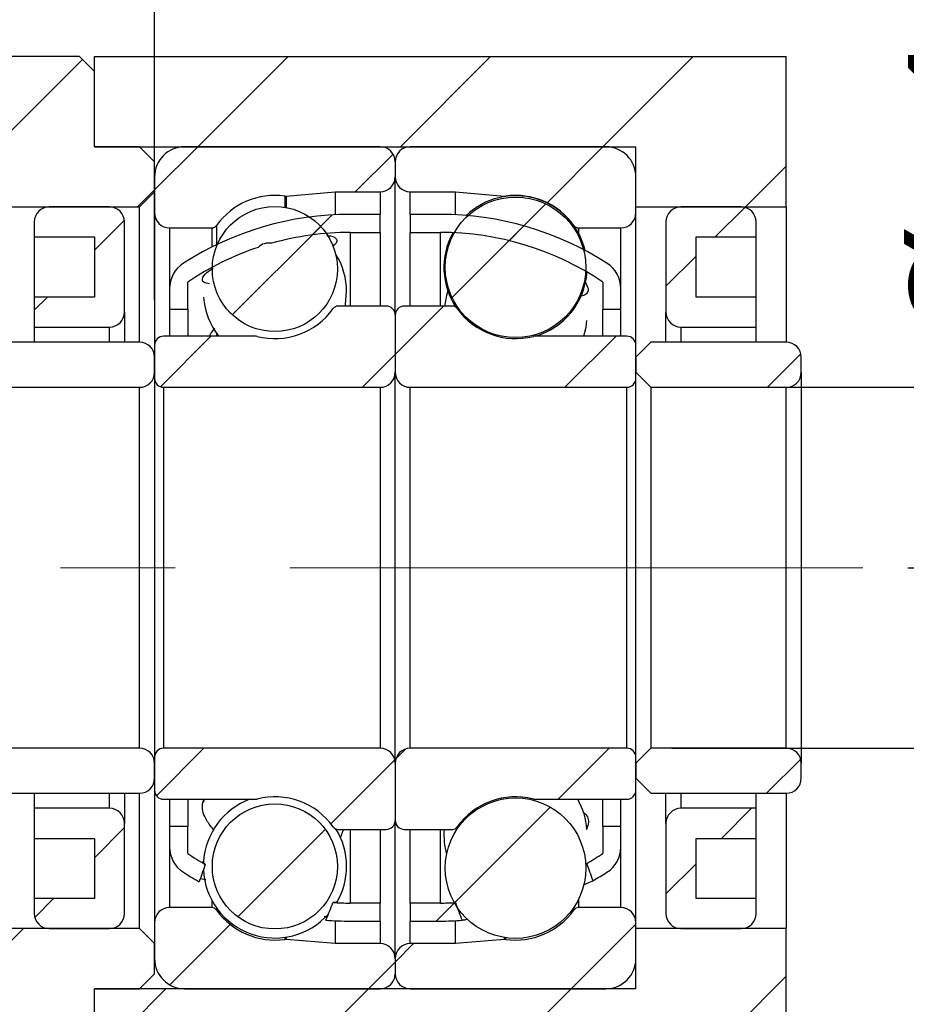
# Model space of a CAD drawing. Header units: millimetres. Extents: x 28 to 287, y 14 to 199.
# Tile 6 of 9: x 235 to 254, y 44 to 66. Entities that reach past the tile are written whole.
import ezdxf

# ---------------------------------------------------------------- set-up
doc = ezdxf.new("R2010")
doc.units = ezdxf.units.MM
doc.linetypes.add('CENTERX2', pattern=[20.32, 12.7, -2.54, 2.54, -2.54])
doc.layers.add('FORMAT', color=7, linetype='Continuous')
doc.styles.add('SLDTEXTSTYLE0', font='TXT', dxfattribs={"width": 0.75})
doc.dimstyles.new('SLDDIMSTYLE2', dxfattribs={"dimtxt": 3.5, "dimasz": 2.5, "dimexe": 0, "dimexo": 0.0625, "dimgap": 0.875, "dimtad": 1, "dimlfac": 1.5, "dimrnd": 1e-09, "dimzin": 12, "dimdsep": 46, "dimtxsty": 'SLDTEXTSTYLE0', "dimsah": 1, "dimcen": 0.09, "dimadec": 0, "dimazin": 3, "dimtfac": 1, "dimtofl": 0, "dimtmove": 0, "dimatfit": 3, "dimfxl": 1, "dimfrac": 2, "dimtolj": 1, "dimtzin": 12, "dimarcsym": 0})
doc.dimstyles.new('SLDDIMSTYLE4', dxfattribs={"dimtxt": 3.5, "dimasz": 2.5, "dimexe": 0, "dimexo": 0.0625, "dimgap": 0.875, "dimtad": 1, "dimlfac": 1.5, "dimrnd": 1e-09, "dimzin": 12, "dimdsep": 46, "dimtxsty": 'SLDTEXTSTYLE0', "dimsah": 1, "dimcen": 0.09, "dimadec": 0, "dimazin": 3, "dimtfac": 1, "dimtmove": 0, "dimatfit": 0, "dimfxl": 1, "dimfrac": 2, "dimtolj": 1, "dimtzin": 12, "dimarcsym": 0})
doc.dimstyles.new('SLDDIMSTYLE5', dxfattribs={"dimtxt": 3.5, "dimasz": 2.5, "dimexe": 0, "dimexo": 0.0625, "dimgap": 0.875, "dimtad": 1, "dimlfac": 1.5, "dimrnd": 1e-09, "dimzin": 12, "dimdsep": 46, "dimtxsty": 'SLDTEXTSTYLE0', "dimsah": 1, "dimcen": 0.09, "dimadec": 0, "dimazin": 3, "dimtol": 1, "dimtp": 0.02, "dimtm": 0.02, "dimtfac": 1, "dimtmove": 0, "dimatfit": 0, "dimfxl": 1, "dimfrac": 2, "dimtolj": 1, "dimarcsym": 0})
doc.dimstyles.new('SLDDIMSTYLE6', dxfattribs={"dimtxt": 3.5, "dimasz": 2.5, "dimexe": 0, "dimexo": 0.0625, "dimgap": 0.875, "dimtad": 1, "dimdec": 1, "dimlfac": 1.5, "dimrnd": 1e-09, "dimzin": 12, "dimdsep": 46, "dimtxsty": 'SLDTEXTSTYLE0', "dimsah": 1, "dimcen": 0.09, "dimadec": 0, "dimazin": 3, "dimtfac": 1, "dimtdec": 1, "dimtmove": 0, "dimatfit": 0, "dimfxl": 1, "dimfrac": 2, "dimtolj": 1, "dimtzin": 12, "dimarcsym": 0})

# ---------------------------------------------------------------- blocks, each defined once
blk = doc.blocks.new('_D_11')
at = {"layer": 'FORMAT', "color": 7}
for p, q in [((258.76, 58.008), (258.76, 69.357)), ((248.966, 58.008), (259.76, 58.008)), ((258.76, 58.008), (258.76, 50.008)), ((248.966, 50.008), (259.76, 50.008))]:
    blk.add_line(p, q, dxfattribs=at)
for points in [[(258.76, 58.008), (258.51, 55.508), (259.01, 55.508)], [(258.76, 50.008), (259.01, 52.508), (258.51, 52.508)]]:
    blk.add_solid(points, dxfattribs=at)
at = {"layer": 'FORMAT', "color": 7, "char_height": 3.5, "attachment_point": 1, "rotation": 90, "style": 'SLDTEXTSTYLE0'}
for s, insert in [('12', (254.195, 64.185)), ('%%c', (254.249, 58.906))]:
    blk.add_mtext(s, dxfattribs=dict(at, insert=insert))
blk = doc.blocks.new('_D_12')
at = {"layer": 'FORMAT', "color": 7}
for p, q in [((270.275, 54.008), (270.275, 59.508)), ((254.196, 54.008), (271.275, 54.008)), ((270.275, 54.008), (270.275, 37.342)), ((252.499, 37.342), (271.275, 37.342)), ((270.275, 37.342), (270.275, 31.842))]:
    blk.add_line(p, q, dxfattribs=at)
for points in [[(270.275, 54.008), (270.525, 56.508), (270.025, 56.508)], [(270.275, 37.342), (270.025, 34.842), (270.525, 34.842)]]:
    blk.add_solid(points, dxfattribs=at)
at = {"layer": 'FORMAT', "color": 7, "char_height": 3.5, "attachment_point": 1, "rotation": 90, "style": 'SLDTEXTSTYLE0'}
for s, insert in [('±0.02', (265.763, 45.737)), ('25', (265.763, 39.252))]:
    blk.add_mtext(s, dxfattribs=dict(at, insert=insert))
blk = doc.blocks.new('_D_13')
at = {"layer": 'FORMAT', "color": 7}
for p, q in [((248.166, 43.675), (248.166, 31.043)), ((251.499, 36.342), (251.499, 31.043)), ((248.166, 32.043), (242.666, 32.043)), ((248.166, 32.043), (251.499, 32.043)), ((251.499, 32.043), (257.236, 32.043))]:
    blk.add_line(p, q, dxfattribs=at)
for points in [[(248.166, 32.043), (245.666, 32.293), (245.666, 31.793)], [(251.499, 32.043), (253.999, 31.793), (253.999, 32.293)]]:
    blk.add_solid(points, dxfattribs=at)
at = {"layer": 'FORMAT', "color": 7, "insert": (254.65, 36.555), "char_height": 3.5, "attachment_point": 1, "style": 'SLDTEXTSTYLE0'}
blk.add_mtext('5', dxfattribs=at)
blk = doc.blocks.new('_D_14')
at = {"layer": 'FORMAT', "color": 7}
for p, q in [((228.433, 45.608), (228.433, 31.043)), ((248.166, 43.675), (248.166, 31.043)), ((228.433, 32.043), (222.933, 32.043)), ((228.433, 32.043), (248.166, 32.043)), ((248.166, 32.043), (253.666, 32.043))]:
    blk.add_line(p, q, dxfattribs=at)
for points in [[(228.433, 32.043), (225.933, 32.293), (225.933, 31.793)], [(248.166, 32.043), (250.666, 31.793), (250.666, 32.293)]]:
    blk.add_solid(points, dxfattribs=at)
at = {"layer": 'FORMAT', "color": 7, "char_height": 3.5, "attachment_point": 1, "style": 'SLDTEXTSTYLE0'}
for s, insert in [('(', (232.573, 36.555)), (')', (243.345, 36.555)), ('29.6', (234.294, 36.555))]:
    blk.add_mtext(s, dxfattribs=dict(at, insert=insert))
blk = doc.blocks.new('_D_16')
at = {"layer": 'FORMAT', "color": 7}
for p, q in [((233.833, 60.308), (233.833, 69.057)), ((237.499, 59.942), (237.499, 69.057)), ((233.833, 68.057), (228.333, 68.057)), ((233.833, 68.057), (237.499, 68.057)), ((237.499, 68.057), (242.999, 68.057))]:
    blk.add_line(p, q, dxfattribs=at)
for points in [[(233.833, 68.057), (231.333, 68.307), (231.333, 67.807)], [(237.499, 68.057), (239.999, 67.807), (239.999, 68.307)]]:
    blk.add_solid(points, dxfattribs=at)
at = {"layer": 'FORMAT', "color": 7, "insert": (232.701, 72.569), "char_height": 3.5, "attachment_point": 1, "style": 'SLDTEXTSTYLE0'}
blk.add_mtext('5.5', dxfattribs=at)

msp = doc.modelspace()

# ---------------------------------------------------------------- hatches: boundary and pattern name
at = {"layer": 'FORMAT', "linetype": 'Continuous', "lineweight": 18}
h = msp.add_hatch(dxfattribs=at)
h.set_pattern_fill('ANSI31', color=256, style=0)
h.paths.add_polyline_path([(237.1659, 62.0085), (237.4993, 62.3418), (237.4993, 63.0085), (237.1659, 63.3418), (236.1659, 63.3418), (236.1659, 65.0085), (235.8326, 65.3418), (232.1659, 65.3418), (231.8326, 65.0085), (231.8326, 62.3418), (232.1659, 62.0085)], flags=0)
h = msp.add_hatch(dxfattribs=at)
h.set_pattern_fill('ANSI31', color=256, style=0)
h.paths.add_polyline_path([(236.1659, 65.3418), (236.1659, 63.3418), (248.1659, 63.3418), (248.1659, 62.0085), (251.4993, 62.0085), (251.4993, 65.3418)], flags=0)
h = msp.add_hatch(dxfattribs=at)
h.set_pattern_fill('ANSI31', color=256, style=0)
edge = h.paths.add_edge_path(flags=0)
edge.add_line((242.8326, 62.6752), (242.8326, 63.0085))
edge.add_arc((242.4993, 63.0085), 0.3333, 0, 90)
edge.add_line((242.4993, 63.3418), (238.1659, 63.3418))
edge.add_arc((238.1659, 62.6752), 0.6667, 90, 180)
edge.add_line((237.4993, 62.6752), (237.4993, 61.8752))
edge.add_arc((237.8326, 61.8752), 0.3333, 180, 270)
edge.add_line((237.8326, 61.5418), (238.7655, 61.5418))
edge.add_arc((238.7655, 61.6752), 0.1333, 270, 324.47108)
edge.add_arc((240.1659, 60.6752), 1.5875, 82.10725, 144.47108, ccw=False)
edge.add_arc((240.4022, 62.3797), 0.1333, 262.10725, 275)
edge.add_line((240.4139, 62.2469), (241.4993, 62.3418))
edge.add_line((241.4993, 62.3418), (242.4993, 62.3418))
edge.add_arc((242.4993, 62.6752), 0.3333, 270, 360)
h = msp.add_hatch(dxfattribs=at)
h.set_pattern_fill('ANSI31', color=256, style=0)
edge = h.paths.add_edge_path(flags=0)
edge.add_line((247.4993, 63.3418), (243.1659, 63.3418))
edge.add_arc((243.1659, 63.0085), 0.3333, 90, 180)
edge.add_line((242.8326, 63.0085), (242.8326, 62.6752))
edge.add_arc((243.1659, 62.6752), 0.3333, 180, 270)
edge.add_line((243.1659, 62.3418), (244.1659, 62.3418))
edge.add_line((244.1659, 62.3418), (245.2514, 62.2469))
edge.add_arc((245.263, 62.3797), 0.1333, 265, 277.89275)
edge.add_arc((245.4993, 60.6752), 1.5875, 35.52892, 97.89275, ccw=False)
edge.add_arc((246.8997, 61.6752), 0.1333, 215.52892, 270)
edge.add_line((246.8997, 61.5418), (247.8326, 61.5418))
edge.add_arc((247.8326, 61.8752), 0.3333, 270, 360)
edge.add_line((248.1659, 61.8752), (248.1659, 62.6752))
edge.add_arc((247.4993, 62.6752), 0.6667, 0, 90)
h = msp.add_hatch(dxfattribs=at)
h.set_pattern_fill('ANSI31', color=256, style=0)
edge = h.paths.add_edge_path(flags=0)
edge.add_arc((245.4993, 60.6681), 1.5576, 0, 360)
h = msp.add_hatch(dxfattribs=at)
h.set_pattern_fill('ANSI31', color=256, style=0)
edge = h.paths.add_edge_path(flags=0)
edge.add_line((234.8326, 61.3418), (236.1659, 61.3418))
edge.add_line((236.1659, 61.3418), (236.1659, 60.0085))
edge.add_line((236.1659, 60.0085), (234.8326, 60.0085))
edge.add_line((234.8326, 60.0085), (234.8326, 59.3418))
edge.add_line((234.8326, 59.3418), (236.4993, 59.3418))
edge.add_arc((236.4993, 59.6752), 0.3333, 270, 360)
edge.add_line((236.8326, 59.6752), (236.8326, 61.6752))
edge.add_arc((236.4993, 61.6752), 0.3333, 360, 450)
edge.add_line((236.4993, 62.0085), (235.1659, 62.0085))
edge.add_arc((235.1659, 61.6752), 0.3333, 90, 180)
edge.add_line((234.8326, 61.6752), (234.8326, 61.3418))
h = msp.add_hatch(dxfattribs=at)
h.set_pattern_fill('ANSI31', color=256, style=0)
edge = h.paths.add_edge_path(flags=0)
edge.add_arc((240.1659, 60.6302), 1.3867, 0, 360)
h = msp.add_hatch(dxfattribs=at)
h.set_pattern_fill('ANSI31', color=256, style=0)
edge = h.paths.add_edge_path(flags=0)
edge.add_line((250.8326, 60.0085), (249.4993, 60.0085))
edge.add_line((249.4993, 60.0085), (249.4993, 61.3418))
edge.add_line((249.4993, 61.3418), (250.8326, 61.3418))
edge.add_line((250.8326, 61.3418), (250.8326, 61.6752))
edge.add_arc((250.4993, 61.6752), 0.3333, 360, 450)
edge.add_line((250.4993, 62.0085), (249.1659, 62.0085))
edge.add_arc((249.1659, 61.6752), 0.3333, 90, 180)
edge.add_line((248.8326, 61.6752), (248.8326, 59.6752))
edge.add_arc((249.1659, 59.6752), 0.3333, 180, 270)
edge.add_line((249.1659, 59.3418), (250.8326, 59.3418))
edge.add_line((250.8326, 59.3418), (250.8326, 60.0085))
h = msp.add_hatch(dxfattribs=at)
h.set_pattern_fill('ANSI31', color=256, style=0)
edge = h.paths.add_edge_path(flags=0)
edge.add_arc((241.8326, 55.0009), 6.4409, 90, 105.67415, ccw=False)
edge.add_line((241.8326, 61.4418), (242.4993, 61.4418))
edge.add_line((242.4993, 61.4418), (242.4993, 61.8418))
edge.add_line((242.4993, 61.8418), (241.8326, 61.8418))
edge.add_arc((241.8326, 55.0009), 6.8409, 90, 122.67529)
edge.add_arc((238.4993, 60.198), 0.6667, 122.67529, 180)
edge.add_line((237.8326, 60.198), (237.8326, 59.7418))
edge.add_line((237.8326, 59.7418), (238.2326, 59.7418))
edge.add_line((238.2326, 59.7418), (238.2326, 60.3418))
edge.add_arc((241.8326, 55.0009), 6.4409, 108.43162, 123.98165, ccw=False)
edge.add_ellipse((242.6585, 54.0085), major_axis=(-2.7479, 7.1773), ratio=0.2016828, start_angle=-1.31895, end_angle=0.99835, ccw=False)
h = msp.add_hatch(dxfattribs=at)
h.set_pattern_fill('ANSI31', color=256, style=0)
edge = h.paths.add_edge_path(flags=0)
edge.add_line((243.1659, 61.8418), (243.1659, 61.4418))
edge.add_line((243.1659, 61.4418), (243.8326, 61.4418))
edge.add_arc((243.8326, 55.0009), 6.4409, 56.01835, 90, ccw=False)
edge.add_line((247.4326, 60.3418), (247.4326, 59.7418))
edge.add_line((247.4326, 59.7418), (247.8326, 59.7418))
edge.add_line((247.8326, 59.7418), (247.8326, 60.198))
edge.add_arc((247.1659, 60.198), 0.6667, 0, 57.32471)
edge.add_arc((243.8326, 55.0009), 6.8409, 57.32471, 90)
edge.add_line((243.8326, 61.8418), (243.1659, 61.8418))
h = msp.add_hatch(dxfattribs=at)
h.set_pattern_fill('ANSI31', color=256, style=0)
edge = h.paths.add_edge_path(flags=0)
edge.add_line((237.4993, 58.9418), (237.4993, 58.2085))
edge.add_arc((237.6993, 58.2085), 0.2, 180, 270)
edge.add_line((237.6993, 58.0085), (242.4993, 58.0085))
edge.add_arc((242.4993, 58.3418), 0.3333, 270, 360)
edge.add_line((242.8326, 58.3418), (242.8326, 59.6085))
edge.add_arc((242.6326, 59.6085), 0.2, 0, 90)
edge.add_line((242.6326, 59.8085), (241.5664, 59.8085))
edge.add_arc((241.5664, 59.6752), 0.1333, 90, 144.47108)
edge.add_arc((240.1659, 60.6752), 1.5875, 255.58615, 324.47108, ccw=False)
edge.add_arc((239.7376, 59.0085), 0.1333, 75.58615, 90)
edge.add_line((239.7376, 59.1418), (237.6993, 59.1418))
edge.add_arc((237.6993, 58.9418), 0.2, 90, 180)
h = msp.add_hatch(dxfattribs=at)
h.set_pattern_fill('ANSI31', color=256, style=0)
edge = h.paths.add_edge_path(flags=0)
edge.add_line((243.1659, 58.0085), (247.9659, 58.0085))
edge.add_arc((247.9659, 58.2085), 0.2, 270, 360)
edge.add_line((248.1659, 58.2085), (248.1659, 58.9418))
edge.add_arc((247.9659, 58.9418), 0.2, 0, 90)
edge.add_line((247.9659, 59.1418), (245.9276, 59.1418))
edge.add_arc((245.9276, 59.0085), 0.1333, 90, 104.41385)
edge.add_arc((245.4993, 60.6752), 1.5875, 215.52892, 284.41385, ccw=False)
edge.add_arc((244.0988, 59.6752), 0.1333, 35.52892, 90)
edge.add_line((244.0988, 59.8085), (243.0326, 59.8085))
edge.add_arc((243.0326, 59.6085), 0.2, 90, 180)
edge.add_line((242.8326, 59.6085), (242.8326, 58.3418))
edge.add_arc((243.1659, 58.3418), 0.3333, 180, 270)
h = msp.add_hatch(dxfattribs=at)
h.set_pattern_fill('ANSI31', color=256, style=0)
edge = h.paths.add_edge_path(flags=0)
edge.add_line((233.8326, 58.3418), (234.1659, 58.0085))
edge.add_line((234.1659, 58.0085), (237.1659, 58.0085))
edge.add_arc((237.1659, 58.3418), 0.3333, 270, 360)
edge.add_line((237.4993, 58.3418), (237.4993, 58.6752))
edge.add_arc((237.1659, 58.6752), 0.3333, 0, 90)
edge.add_line((237.1659, 59.0085), (234.1659, 59.0085))
edge.add_line((234.1659, 59.0085), (233.8326, 58.6752))
edge.add_line((233.8326, 58.6752), (233.8326, 58.3418))
h = msp.add_hatch(dxfattribs=at)
h.set_pattern_fill('ANSI31', color=256, style=0)
edge = h.paths.add_edge_path(flags=0)
edge.add_line((248.1659, 58.3418), (248.4993, 58.0085))
edge.add_line((248.4993, 58.0085), (251.4993, 58.0085))
edge.add_arc((251.4993, 58.3418), 0.3333, 270, 360)
edge.add_line((251.8326, 58.3418), (251.8326, 58.6752))
edge.add_arc((251.4993, 58.6752), 0.3333, 0, 90)
edge.add_line((251.4993, 59.0085), (248.4993, 59.0085))
edge.add_line((248.4993, 59.0085), (248.1659, 58.6752))
edge.add_line((248.1659, 58.6752), (248.1659, 58.3418))
h = msp.add_hatch(dxfattribs=at)
h.set_pattern_fill('ANSI31', color=256, style=0)
edge = h.paths.add_edge_path(flags=0)
edge.add_line((234.1659, 50.0085), (233.8326, 49.6752))
edge.add_line((233.8326, 49.6752), (233.8326, 49.3418))
edge.add_line((233.8326, 49.3418), (234.1659, 49.0085))
edge.add_line((234.1659, 49.0085), (237.1659, 49.0085))
edge.add_arc((237.1659, 49.3418), 0.3333, 270, 360)
edge.add_line((237.4993, 49.3418), (237.4993, 49.6752))
edge.add_arc((237.1659, 49.6752), 0.3333, 0, 90)
edge.add_line((237.1659, 50.0085), (234.1659, 50.0085))
h = msp.add_hatch(dxfattribs=at)
h.set_pattern_fill('ANSI31', color=256, style=0)
edge = h.paths.add_edge_path(flags=0)
edge.add_line((242.4993, 50.0085), (237.6993, 50.0085))
edge.add_arc((237.6993, 49.8085), 0.2, 90, 180)
edge.add_line((237.4993, 49.8085), (237.4993, 49.0752))
edge.add_arc((237.6993, 49.0752), 0.2, 180, 270)
edge.add_line((237.6993, 48.8752), (239.7376, 48.8752))
edge.add_arc((239.7376, 49.0085), 0.1333, 270, 284.41385)
edge.add_arc((240.1659, 47.3418), 1.5875, 35.52892, 104.41385, ccw=False)
edge.add_arc((241.5664, 48.3418), 0.1333, 215.52892, 270)
edge.add_line((241.5664, 48.2085), (242.6326, 48.2085))
edge.add_arc((242.6326, 48.4085), 0.2, 270, 360)
edge.add_line((242.8326, 48.4085), (242.8326, 49.6752))
edge.add_arc((242.4993, 49.6752), 0.3333, 360, 450)
h = msp.add_hatch(dxfattribs=at)
h.set_pattern_fill('ANSI31', color=256, style=0)
edge = h.paths.add_edge_path(flags=0)
edge.add_line((248.1659, 49.0752), (248.1659, 49.8085))
edge.add_arc((247.9659, 49.8085), 0.2, 0, 90)
edge.add_line((247.9659, 50.0085), (243.1659, 50.0085))
edge.add_arc((243.1659, 49.6752), 0.3333, 90, 180)
edge.add_line((242.8326, 49.6752), (242.8326, 48.4085))
edge.add_arc((243.0326, 48.4085), 0.2, 180, 270)
edge.add_line((243.0326, 48.2085), (244.0988, 48.2085))
edge.add_arc((244.0988, 48.3418), 0.1333, 270, 324.47108)
edge.add_arc((245.4993, 47.3418), 1.5875, 75.58615, 144.47108, ccw=False)
edge.add_arc((245.9276, 49.0085), 0.1333, 255.58615, 270)
edge.add_line((245.9276, 48.8752), (247.9659, 48.8752))
edge.add_arc((247.9659, 49.0752), 0.2, 270, 360)
h = msp.add_hatch(dxfattribs=at)
h.set_pattern_fill('ANSI31', color=256, style=0)
edge = h.paths.add_edge_path(flags=0)
edge.add_line((248.4993, 50.0085), (248.1659, 49.6752))
edge.add_line((248.1659, 49.6752), (248.1659, 49.3418))
edge.add_line((248.1659, 49.3418), (248.4993, 49.0085))
edge.add_line((248.4993, 49.0085), (251.4993, 49.0085))
edge.add_arc((251.4993, 49.3418), 0.3333, 270, 360)
edge.add_line((251.8326, 49.3418), (251.8326, 49.6752))
edge.add_arc((251.4993, 49.6752), 0.3333, 0, 90)
edge.add_line((251.4993, 50.0085), (248.4993, 50.0085))
h = msp.add_hatch(dxfattribs=at)
h.set_pattern_fill('ANSI31', color=256, style=0)
edge = h.paths.add_edge_path(flags=0)
edge.add_arc((245.4993, 47.3489), 1.5576, 0, 360)
h = msp.add_hatch(dxfattribs=at)
h.set_pattern_fill('ANSI31', color=256, style=0)
edge = h.paths.add_edge_path(flags=0)
edge.add_arc((240.1659, 47.3868), 1.3867, 0, 360)
h = msp.add_hatch(dxfattribs=at)
h.set_pattern_fill('ANSI31', color=256, style=0)
edge = h.paths.add_edge_path(flags=0)
edge.add_line((234.8326, 48.0085), (236.1659, 48.0085))
edge.add_line((236.1659, 48.0085), (236.1659, 46.6752))
edge.add_line((236.1659, 46.6752), (234.8326, 46.6752))
edge.add_line((234.8326, 46.6752), (234.8326, 46.3418))
edge.add_arc((235.1659, 46.3418), 0.3333, 180, 270)
edge.add_line((235.1659, 46.0085), (236.4993, 46.0085))
edge.add_arc((236.4993, 46.3418), 0.3333, 270, 360)
edge.add_line((236.8326, 46.3418), (236.8326, 48.3418))
edge.add_arc((236.4993, 48.3418), 0.3333, 0, 90)
edge.add_line((236.4993, 48.6752), (234.8326, 48.6752))
edge.add_line((234.8326, 48.6752), (234.8326, 48.0085))
h = msp.add_hatch(dxfattribs=at)
h.set_pattern_fill('ANSI31', color=256, style=0)
edge = h.paths.add_edge_path(flags=0)
edge.add_line((250.8326, 46.6752), (249.4993, 46.6752))
edge.add_line((249.4993, 46.6752), (249.4993, 48.0085))
edge.add_line((249.4993, 48.0085), (250.8326, 48.0085))
edge.add_line((250.8326, 48.0085), (250.8326, 48.6752))
edge.add_line((250.8326, 48.6752), (249.1659, 48.6752))
edge.add_arc((249.1659, 48.3418), 0.3333, 90, 180)
edge.add_line((248.8326, 48.3418), (248.8326, 46.3418))
edge.add_arc((249.1659, 46.3418), 0.3333, 180, 270)
edge.add_line((249.1659, 46.0085), (250.4993, 46.0085))
edge.add_arc((250.4993, 46.3418), 0.3333, 270, 360)
edge.add_line((250.8326, 46.3418), (250.8326, 46.6752))
h = msp.add_hatch(dxfattribs=at)
h.set_pattern_fill('ANSI31', color=256, style=0)
edge = h.paths.add_edge_path(flags=0)
edge.add_arc((238.4993, 47.8189), 0.6667, 180, 237.32471)
edge.add_arc((241.8326, 53.0161), 6.8409, 237.32471, 240.72998)
edge.add_ellipse((242.6585, 54.0085), major_axis=(-8.4742, -22.612), ratio=0.064188, start_angle=349.00398, end_angle=349.61295, ccw=False)
edge.add_arc((241.8326, 53.0161), 6.4409, 236.01835, 240.10344, ccw=False)
edge.add_line((238.2326, 47.6752), (238.2326, 48.2752))
edge.add_line((238.2326, 48.2752), (237.8326, 48.2752))
edge.add_line((237.8326, 48.2752), (237.8326, 47.8189))
h = msp.add_hatch(dxfattribs=at)
h.set_pattern_fill('ANSI31', color=256, style=0)
edge = h.paths.add_edge_path(flags=0)
edge.add_ellipse((243.0067, 54.0085), major_axis=(12.6167, -33.7092), ratio=0.043064, start_angle=10.73435, end_angle=11.32417, ccw=False)
edge.add_arc((243.8326, 53.0161), 6.8409, 299.65322, 302.67529)
edge.add_arc((247.1659, 47.8189), 0.6667, 302.67529, 360)
edge.add_line((247.8326, 47.8189), (247.8326, 48.2752))
edge.add_line((247.8326, 48.2752), (247.4326, 48.2752))
edge.add_line((247.4326, 48.2752), (247.4326, 47.6752))
edge.add_arc((243.8326, 53.0161), 6.4409, 300.26065, 303.98165, ccw=False)
h = msp.add_hatch(dxfattribs=at)
h.set_pattern_fill('ANSI31', color=256, style=0)
edge = h.paths.add_edge_path(flags=0)
edge.add_line((242.4993, 46.1752), (242.4993, 46.5752))
edge.add_line((242.4993, 46.5752), (241.8326, 46.5752))
edge.add_arc((241.8326, 53.0161), 6.4409, 266.62269, 270, ccw=False)
edge.add_ellipse((242.6585, 54.0085), major_axis=(-8.4742, -22.612), ratio=0.064188, start_angle=10.66116, end_angle=11.32011, ccw=False)
edge.add_arc((241.8326, 53.0161), 6.8409, 265.51282, 270)
edge.add_line((241.8326, 46.1752), (242.4993, 46.1752))
h = msp.add_hatch(dxfattribs=at)
h.set_pattern_fill('ANSI31', color=256, style=0)
edge = h.paths.add_edge_path(flags=0)
edge.add_arc((243.8326, 53.0161), 6.4409, 270, 272.96346, ccw=False)
edge.add_line((243.8326, 46.5752), (243.1659, 46.5752))
edge.add_line((243.1659, 46.5752), (243.1659, 46.1752))
edge.add_line((243.1659, 46.1752), (243.8326, 46.1752))
edge.add_arc((243.8326, 53.0161), 6.8409, 270, 274.05432)
edge.add_ellipse((243.0067, 54.0085), major_axis=(12.6167, -33.7092), ratio=0.043064, start_angle=348.35154, end_angle=348.99137, ccw=False)
h = msp.add_hatch(dxfattribs=at)
h.set_pattern_fill('ANSI31', color=256, style=0)
edge = h.paths.add_edge_path(flags=0)
edge.add_line((238.1659, 44.6752), (242.4993, 44.6752))
edge.add_arc((242.4993, 45.0085), 0.3333, 270, 360)
edge.add_line((242.8326, 45.0085), (242.8326, 45.3418))
edge.add_arc((242.4993, 45.3418), 0.3333, 0, 90)
edge.add_line((242.4993, 45.6752), (241.4993, 45.6752))
edge.add_line((241.4993, 45.6752), (240.4139, 45.7701))
edge.add_arc((240.4022, 45.6373), 0.1333, 85, 97.89275)
edge.add_arc((240.1659, 47.3418), 1.5875, 215.52892, 277.89275, ccw=False)
edge.add_arc((238.7655, 46.3418), 0.1333, 35.52892, 90)
edge.add_line((238.7655, 46.4752), (237.8326, 46.4752))
edge.add_arc((237.8326, 46.1418), 0.3333, 90, 180)
edge.add_line((237.4993, 46.1418), (237.4993, 45.3418))
edge.add_arc((238.1659, 45.3418), 0.6667, 180, 270)
h = msp.add_hatch(dxfattribs=at)
h.set_pattern_fill('ANSI31', color=256, style=0)
edge = h.paths.add_edge_path(flags=0)
edge.add_line((242.8326, 45.3418), (242.8326, 45.0085))
edge.add_arc((243.1659, 45.0085), 0.3333, 180, 270)
edge.add_line((243.1659, 44.6752), (247.4993, 44.6752))
edge.add_arc((247.4993, 45.3418), 0.6667, 270, 360)
edge.add_line((248.1659, 45.3418), (248.1659, 46.1418))
edge.add_arc((247.8326, 46.1418), 0.3333, 0, 90)
edge.add_line((247.8326, 46.4752), (246.8997, 46.4752))
edge.add_arc((246.8997, 46.3418), 0.1333, 90, 144.47108)
edge.add_arc((245.4993, 47.3418), 1.5875, 262.10725, 324.47108, ccw=False)
edge.add_arc((245.263, 45.6373), 0.1333, 82.10725, 95)
edge.add_line((245.2514, 45.7701), (244.1659, 45.6752))
edge.add_line((244.1659, 45.6752), (243.1659, 45.6752))
edge.add_arc((243.1659, 45.3418), 0.3333, 90, 180)
h = msp.add_hatch(dxfattribs=at)
h.set_pattern_fill('ANSI31', color=256, style=0)
h.paths.add_polyline_path([(237.4993, 45.6752), (237.1659, 46.0085), (232.1659, 46.0085), (231.8326, 45.6752), (231.8326, 43.0085), (232.1659, 42.6752), (235.8326, 42.6752), (236.1659, 43.0085), (236.1659, 44.6752), (237.1659, 44.6752), (237.4993, 45.0085)], flags=0)
h = msp.add_hatch(dxfattribs=at)
h.set_pattern_fill('ANSI31', color=256, style=0)
h.paths.add_polyline_path([(236.1659, 44.6752), (236.1659, 37.3418), (251.4993, 37.3418), (251.4993, 46.0085), (248.1659, 46.0085), (248.1659, 44.6752)], flags=0)

# ---------------------------------------------------------------- linework, layer by layer
at = {"color": 7, "linetype": 'Continuous', "lineweight": 25}
for p, q in [((235.8326, 65.3418), (232.1659, 65.3418)), ((235.8326, 65.3418), (236.1659, 65.0085)), ((236.1659, 63.3418), (236.1659, 65.3418)), ((236.1659, 65.3418), (251.4993, 65.3418)), ((251.4993, 62.0085), (251.4993, 65.3418)), ((236.1659, 63.3418), (236.1659, 65.0085)), ((237.1659, 63.3418), (236.1659, 63.3418)), ((236.1659, 63.3418), (248.1659, 63.3418)), ((237.1659, 63.3418), (237.4993, 63.0085)), ((242.4993, 63.3418), (238.1659, 63.3418)), ((247.4993, 63.3418), (243.1659, 63.3418)), ((248.1659, 62.0085), (248.1659, 63.3418)), ((237.4993, 62.3418), (237.4993, 63.0085)), ((242.8326, 63.0085), (242.8326, 62.6752)), ((237.4993, 62.6752), (237.4993, 61.8752)), ((242.8326, 59.6085), (242.8326, 62.6752)), ((248.1659, 61.8752), (248.1659, 62.6752)), ((237.4993, 62.3418), (237.1659, 62.0085)), ((240.4139, 62.2469), (241.4993, 62.3418)), ((241.4993, 62.3418), (242.4993, 62.3418)), ((241.4993, 62.3418), (241.4993, 61.8337)), ((243.1659, 62.3418), (244.1659, 62.3418)), ((244.1659, 62.3418), (245.2514, 62.2469)), ((244.1659, 61.8337), (244.1659, 62.3418)), ((232.1659, 62.0085), (237.1659, 62.0085)), ((236.4993, 62.0085), (235.1659, 62.0085)), ((237.1659, 59.0085), (237.1659, 62.0085)), ((248.1659, 62.0085), (251.4993, 62.0085)), ((250.4993, 62.0085), (249.1659, 62.0085)), ((251.4993, 62.0085), (251.4993, 59.0085)), ((237.4993, 61.8752), (237.4993, 58.9418)), ((242.4993, 61.8418), (241.8326, 61.8418)), ((242.4993, 61.4418), (242.4993, 61.8418)), ((243.8326, 61.8418), (243.1659, 61.8418)), ((243.1659, 61.8418), (243.1659, 61.4418)), ((248.1659, 58.9418), (248.1659, 61.8752)), ((234.8326, 61.6752), (234.8326, 61.3418)), ((236.8326, 59.6752), (236.8326, 61.6752)), ((248.8326, 61.6752), (248.8326, 59.6752)), ((250.8326, 61.3418), (250.8326, 61.6752)), ((234.8326, 61.3418), (236.1659, 61.3418)), ((234.8326, 61.3418), (234.8326, 60.0085)), ((236.1659, 61.3418), (236.1659, 60.0085)), ((237.8326, 61.5418), (238.7655, 61.5418)), ((241.8326, 61.4418), (242.4993, 61.4418)), ((242.4993, 61.4418), (242.4993, 59.8085)), ((243.1659, 61.4418), (243.8326, 61.4418)), ((243.1659, 59.8085), (243.1659, 61.4418)), ((246.8997, 61.5418), (247.8326, 61.5418)), ((249.4993, 61.3418), (250.8326, 61.3418)), ((249.4993, 60.0085), (249.4993, 61.3418)), ((250.8326, 60.0085), (250.8326, 61.3418)), ((238.2326, 59.7418), (238.2326, 60.3418)), ((247.4326, 60.3418), (247.4326, 59.7418)), ((237.8326, 60.198), (237.8326, 59.7418)), ((247.8326, 59.7418), (247.8326, 60.198)), ((234.8326, 60.0085), (234.8326, 59.3418)), ((236.1659, 60.0085), (234.8326, 60.0085)), ((250.8326, 60.0085), (249.4993, 60.0085)), ((250.8326, 59.3418), (250.8326, 60.0085)), ((236.8326, 59.6752), (236.8326, 59.0085)), ((237.8326, 59.7418), (238.2326, 59.7418)), ((237.8326, 59.7418), (237.8326, 59.1418)), ((238.2326, 59.7418), (238.2326, 59.1418)), ((242.6326, 59.8085), (241.5664, 59.8085)), ((242.8326, 59.6085), (242.8326, 58.3418)), ((244.0988, 59.8085), (243.0326, 59.8085)), ((247.4326, 59.7418), (247.8326, 59.7418)), ((247.4326, 59.1418), (247.4326, 59.7418)), ((247.8326, 59.1418), (247.8326, 59.7418)), ((248.8326, 59.0085), (248.8326, 59.6752)), ((234.8326, 59.3418), (236.4993, 59.3418)), ((234.8326, 59.3418), (234.8326, 59.0085)), ((249.1659, 59.3418), (250.8326, 59.3418)), ((250.8326, 59.0085), (250.8326, 59.3418)), ((237.1659, 59.0085), (234.1659, 59.0085)), ((237.4993, 58.9418), (237.4993, 58.2085)), ((239.7376, 59.1418), (237.6993, 59.1418)), ((247.9659, 59.1418), (245.9276, 59.1418)), ((248.1659, 58.6752), (248.4993, 59.0085)), ((248.1659, 58.2085), (248.1659, 58.9418)), ((251.4993, 59.0085), (248.4993, 59.0085)), ((237.4993, 58.3418), (237.4993, 58.6752)), ((248.1659, 58.6752), (248.1659, 58.3418)), ((251.8326, 58.3418), (251.8326, 58.6752)), ((242.8326, 49.6752), (242.8326, 58.3418)), ((248.4993, 58.0085), (248.1659, 58.3418)), ((251.8326, 58.3418), (251.8326, 49.6752)), ((237.4993, 58.2085), (237.4993, 49.8085)), ((248.1659, 49.8085), (248.1659, 58.2085)), ((234.1659, 58.0085), (237.1659, 58.0085)), ((237.1659, 50.0085), (237.1659, 58.0085)), ((237.6993, 58.0085), (242.4993, 58.0085)), ((237.6993, 58.0085), (237.6993, 50.0085)), ((242.4993, 58.0085), (242.4993, 50.0085)), ((243.1659, 58.0085), (247.9659, 58.0085)), ((243.1659, 50.0085), (243.1659, 58.0085)), ((247.9659, 50.0085), (247.9659, 58.0085)), ((248.4993, 58.0085), (251.4993, 58.0085)), ((248.4993, 58.0085), (248.4993, 50.0085)), ((251.4993, 50.0085), (251.4993, 58.0085)), ((237.1659, 50.0085), (234.1659, 50.0085)), ((242.4993, 50.0085), (237.6993, 50.0085)), ((247.9659, 50.0085), (243.1659, 50.0085)), ((248.1659, 49.6752), (248.4993, 50.0085)), ((251.4993, 50.0085), (248.4993, 50.0085)), ((237.4993, 49.8085), (237.4993, 49.0752)), ((248.1659, 49.0752), (248.1659, 49.8085)), ((237.4993, 49.3418), (237.4993, 49.6752)), ((242.8326, 49.6752), (242.8326, 48.4085)), ((248.1659, 49.6752), (248.1659, 49.3418)), ((251.8326, 49.3418), (251.8326, 49.6752)), ((248.4993, 49.0085), (248.1659, 49.3418)), ((234.1659, 49.0085), (237.1659, 49.0085)), ((234.8326, 49.0085), (234.8326, 48.6752)), ((236.8326, 49.0085), (236.8326, 48.3418)), ((237.1659, 46.0085), (237.1659, 49.0085)), ((237.4993, 49.0752), (237.4993, 46.1418)), ((248.1659, 46.1418), (248.1659, 49.0752)), ((248.4993, 49.0085), (251.4993, 49.0085)), ((248.8326, 48.3418), (248.8326, 49.0085)), ((250.8326, 48.6752), (250.8326, 49.0085)), ((251.4993, 49.0085), (251.4993, 46.0085)), ((237.6993, 48.8752), (239.7376, 48.8752)), ((237.8326, 48.8752), (237.8326, 48.2752)), ((238.2326, 48.8752), (238.2326, 48.2752)), ((245.9276, 48.8752), (247.9659, 48.8752)), ((247.4326, 48.2752), (247.4326, 48.8752)), ((247.8326, 48.2752), (247.8326, 48.8752)), ((234.8326, 48.6752), (234.8326, 48.0085)), ((236.4993, 48.6752), (234.8326, 48.6752)), ((250.8326, 48.6752), (249.1659, 48.6752)), ((250.8326, 48.0085), (250.8326, 48.6752)), ((236.8326, 46.3418), (236.8326, 48.3418)), ((237.8326, 48.2752), (237.8326, 47.8189)), ((238.2326, 48.2752), (237.8326, 48.2752)), ((238.2326, 47.6752), (238.2326, 48.2752)), ((242.8326, 45.3418), (242.8326, 48.4085)), ((247.4326, 48.2752), (247.4326, 47.6752)), ((247.8326, 48.2752), (247.4326, 48.2752)), ((247.8326, 47.8189), (247.8326, 48.2752)), ((248.8326, 48.3418), (248.8326, 46.3418)), ((241.5664, 48.2085), (242.6326, 48.2085)), ((242.4993, 48.2085), (242.4993, 46.5752)), ((243.0326, 48.2085), (244.0988, 48.2085)), ((243.1659, 46.5752), (243.1659, 48.2085)), ((234.8326, 48.0085), (236.1659, 48.0085)), ((234.8326, 48.0085), (234.8326, 46.6752)), ((236.1659, 48.0085), (236.1659, 46.6752)), ((249.4993, 48.0085), (250.8326, 48.0085)), ((249.4993, 46.6752), (249.4993, 48.0085)), ((250.8326, 46.6752), (250.8326, 48.0085)), ((238.6319, 47.0863), (238.509, 47.1088)), ((234.8326, 46.6752), (234.8326, 46.3418)), ((236.1659, 46.6752), (234.8326, 46.6752)), ((242.4993, 46.5752), (241.8326, 46.5752)), ((242.4993, 46.1752), (242.4993, 46.5752)), ((243.1659, 46.5752), (243.1659, 46.1752)), ((243.8326, 46.5752), (243.1659, 46.5752)), ((250.8326, 46.6752), (249.4993, 46.6752)), ((250.8326, 46.3418), (250.8326, 46.6752)), ((238.7655, 46.4752), (237.8326, 46.4752)), ((241.3205, 46.2541), (241.2684, 46.2788)), ((247.8326, 46.4752), (246.8997, 46.4752)), ((237.4993, 46.1418), (237.4993, 45.3418)), ((241.4993, 46.1833), (241.4993, 45.6752)), ((241.8326, 46.1752), (242.4993, 46.1752)), ((243.1659, 46.1752), (243.8326, 46.1752)), ((244.1659, 45.6752), (244.1659, 46.1833)), ((248.1659, 45.3418), (248.1659, 46.1418)), ((237.1659, 46.0085), (232.1659, 46.0085)), ((235.1659, 46.0085), (236.4993, 46.0085)), ((237.1659, 46.0085), (237.4993, 45.6752)), ((248.1659, 44.6752), (248.1659, 46.0085)), ((251.4993, 46.0085), (248.1659, 46.0085)), ((249.1659, 46.0085), (250.4993, 46.0085)), ((251.4993, 37.3418), (251.4993, 46.0085)), ((237.4993, 45.0085), (237.4993, 45.6752)), ((241.4993, 45.6752), (240.4139, 45.7701)), ((242.4993, 45.6752), (241.4993, 45.6752)), ((244.1659, 45.6752), (243.1659, 45.6752)), ((245.2514, 45.7701), (244.1659, 45.6752)), ((242.8326, 45.3418), (242.8326, 45.0085)), ((237.4993, 45.0085), (237.1659, 44.6752)), ((236.1659, 44.6752), (237.1659, 44.6752)), ((236.1659, 43.0085), (236.1659, 44.6752)), ((248.1659, 44.6752), (236.1659, 44.6752)), ((236.1659, 37.3418), (236.1659, 44.6752)), ((238.1659, 44.6752), (242.4993, 44.6752)), ((243.1659, 44.6752), (247.4993, 44.6752))]:
    msp.add_line(p, q, dxfattribs=at)
at = {"color": 8, "linetype": 'Continuous', "lineweight": 25}
for p, q in [((240.3839, 62.2476), (240.3839, 61.9997)), ((240.4139, 62.2469), (240.4139, 61.9946)), ((242.4993, 62.3418), (242.4993, 61.8418)), ((243.1659, 61.8418), (243.1659, 62.3418)), ((245.2514, 62.2361), (245.2514, 62.2469)), ((245.2813, 62.2406), (245.2813, 62.2476)), ((238.874, 61.5977), (238.874, 61.1689)), ((246.7912, 61.5906), (246.7912, 61.5977)), ((237.8326, 61.5418), (237.8326, 60.198)), ((238.7655, 61.5418), (238.7655, 61.1157)), ((241.8326, 61.4418), (241.8326, 59.8085)), ((243.8326, 59.8085), (243.8326, 61.4418)), ((246.8997, 61.4157), (246.8997, 61.5418)), ((247.8326, 60.198), (247.8326, 61.5418)), ((236.4993, 59.0085), (236.4993, 59.3418)), ((238.874, 59.2069), (238.874, 59.1418)), ((249.1659, 59.3418), (249.1659, 59.0085)), ((236.4993, 48.6752), (236.4993, 49.0085)), ((249.1659, 49.0085), (249.1659, 48.6752)), ((241.8326, 48.2085), (241.8326, 46.5752)), ((243.8326, 46.5752), (243.8326, 48.2085)), ((237.8326, 47.8189), (237.8326, 46.4752)), ((247.8326, 46.4752), (247.8326, 47.8189)), ((238.7655, 46.6392), (238.7655, 46.4752)), ((246.8997, 46.4752), (246.8997, 46.667)), ((238.874, 46.4642), (238.874, 46.4193)), ((246.7912, 46.4193), (246.7912, 46.4788)), ((242.4993, 46.1752), (242.4993, 45.6752)), ((243.1659, 45.6752), (243.1659, 46.1752)), ((240.3839, 45.8143), (240.3839, 45.7694)), ((240.4139, 45.8187), (240.4139, 45.7701)), ((245.2514, 45.7701), (245.2514, 45.8111)), ((245.2813, 45.7694), (245.2813, 45.8066))]:
    msp.add_line(p, q, dxfattribs=at)
at = {"color": 7, "linetype": 'Continuous', "lineweight": 25, "flags": 128}
for points in [[(241.7207, 59.8085), (241.7279, 59.846), (241.7534, 60.1295)], [(244.0003, 60.1454), (243.969, 60.045), (243.9227, 59.8085)], [(247.0122, 59.1418), (247.0613, 59.3392), (247.0811, 59.4885)], [(238.5919, 48.8669), (238.5848, 48.8026), (238.5847, 48.8008)], [(241.6201, 48.0235), (241.6522, 48.1025), (241.6878, 48.2085)]]:
    msp.add_lwpolyline(points, dxfattribs=at)
at = {"color": 7, "linetype": 'Continuous', "lineweight": 25}
for centre, radius in [((245.4993, 60.6681), 1.5576), ((240.1659, 60.6302), 1.3867), ((245.4993, 47.3489), 1.5576), ((240.1659, 47.3868), 1.3867)]:
    msp.add_circle(centre, radius, dxfattribs=at)
for centre, radius, start, end in [((238.1659, 62.6752), 0.6667, 90, 180), ((242.4993, 63.0085), 0.3333, 0, 90), ((243.1659, 63.0085), 0.3333, 90, 180), ((247.4993, 62.6752), 0.6667, 0, 90), ((242.4993, 62.6752), 0.3333, 270, 0), ((243.1659, 62.6752), 0.3333, 180, 270), ((240.1659, 60.6752), 1.5875, 82.10725, 144.47108), ((240.4022, 62.3797), 0.1333, 262.10725, 275), ((245.4993, 60.6681), 1.5875, 13.63084, 133.59296), ((245.263, 62.3797), 0.1333, 265, 277.89275), ((245.4993, 60.6752), 1.5875, 35.52892, 97.89275), ((235.1659, 61.6752), 0.3333, 90, 180), ((236.4993, 61.6752), 0.3333, 360, 90), ((249.1659, 61.6752), 0.3333, 90, 180), ((250.4993, 61.6752), 0.3333, 360, 90), ((237.8326, 61.8752), 0.3333, 180, 270), ((241.8326, 55.0009), 6.8409, 90, 122.67529), ((243.8326, 55.0009), 6.8409, 57.32471, 90), ((247.8326, 61.8752), 0.3333, 270, 0), ((238.7655, 61.6752), 0.1333, 270, 324.47108), ((246.8997, 61.6752), 0.1333, 215.52892, 270), ((241.8326, 55.0009), 6.4409, 90, 105.67415), ((243.8326, 55.0009), 6.4409, 56.01835, 90), ((245.4993, 60.6681), 1.5875, 151.33234, 214.20047), ((241.8326, 55.0009), 6.4409, 108.43162, 123.98165), ((240.1659, 60.1295), 1.5875, 0, 31.07118), ((238.4993, 60.198), 0.6667, 122.67529, 180), ((247.1659, 60.198), 0.6667, 0, 57.32471), ((245.4993, 60.6681), 1.5875, 285.96319, 355.8967), ((240.1659, 60.1295), 1.5875, 184.45541, 218.47261), ((236.4993, 59.6752), 0.3333, 270, 0), ((240.1659, 60.6752), 1.5875, 255.58615, 324.47108), ((241.5664, 59.6752), 0.1333, 90, 144.47108), ((242.6326, 59.6085), 0.2, 0, 90), ((243.0326, 59.6085), 0.2, 90, 180), ((244.0988, 59.6752), 0.1333, 35.52892, 90), ((245.4993, 60.6752), 1.5875, 215.52892, 284.41385), ((249.1659, 59.6752), 0.3333, 180, 270), ((237.1659, 58.6752), 0.3333, 0, 90), ((237.6993, 58.9418), 0.2, 90, 180), ((239.7376, 59.0085), 0.1333, 75.58615, 90), ((245.9276, 59.0085), 0.1333, 90, 104.41385), ((247.9659, 58.9418), 0.2, 0, 90), ((251.4993, 58.6752), 0.3333, 0, 90), ((237.1659, 58.3418), 0.3333, 270, 0), ((242.4993, 58.3418), 0.3333, 270, 0), ((243.1659, 58.3418), 0.3333, 180, 270), ((251.4993, 58.3418), 0.3333, 270, 0), ((237.6993, 58.2085), 0.2, 180, 270), ((247.9659, 58.2085), 0.2, 270, 0), ((237.1659, 49.6752), 0.3333, 0, 90), ((237.6993, 49.8085), 0.2, 90, 180), ((242.4993, 49.6752), 0.3333, 360, 90), ((243.1659, 49.6752), 0.3333, 90, 180), ((247.9659, 49.8085), 0.2, 0, 90), ((251.4993, 49.6752), 0.3333, 0, 90), ((237.1659, 49.3418), 0.3333, 270, 0), ((251.4993, 49.3418), 0.3333, 270, 0), ((237.6993, 49.0752), 0.2, 180, 270), ((240.1659, 47.3418), 1.5875, 35.52892, 104.41385), ((245.4993, 47.3418), 1.5875, 75.58615, 144.47108), ((247.9659, 49.0752), 0.2, 270, 360), ((240.1659, 47.3868), 1.5875, 110.35283, 176.21479), ((239.7376, 49.0085), 0.1333, 270, 284.41385), ((245.9276, 49.0085), 0.1333, 255.58615, 270), ((245.4993, 48.0878), 1.5875, 4.28939, 29.73222), ((236.4993, 48.3418), 0.3333, 0, 90), ((249.1659, 48.3418), 0.3333, 90, 180), ((241.5664, 48.3418), 0.1333, 215.52892, 270), ((242.6326, 48.4085), 0.2, 270, 0), ((243.0326, 48.4085), 0.2, 180, 270), ((244.0988, 48.3418), 0.1333, 270, 324.47108), ((240.1659, 47.3868), 1.5875, 0, 31.54261), ((245.4993, 48.0878), 1.5875, 175.64134, 195.83014), ((238.4993, 47.8189), 0.6667, 180, 237.32471), ((247.1659, 47.8189), 0.6667, 302.67529, 0), ((241.8326, 53.0161), 6.4409, 236.01835, 240.10344), ((243.8326, 53.0161), 6.4409, 300.26065, 303.98165), ((240.1659, 47.3868), 1.5875, 329.87473, 0), ((241.8326, 53.0161), 6.8409, 237.32471, 240.72998), ((240.1659, 47.3868), 1.5875, 182.68721, 318.29644), ((243.8326, 53.0161), 6.8409, 299.65322, 302.67529), ((241.8326, 53.0161), 6.4409, 266.62269, 270), ((243.8326, 53.0161), 6.4409, 270, 272.96346), ((235.1659, 46.3418), 0.3333, 180, 270), ((236.4993, 46.3418), 0.3333, 270, 0), ((237.8326, 46.1418), 0.3333, 90, 180), ((238.7655, 46.3418), 0.1333, 35.52892, 90), ((240.1659, 47.3418), 1.5875, 215.52892, 277.89275), ((245.4993, 47.3418), 1.5875, 262.10725, 324.47108), ((246.8997, 46.3418), 0.1333, 90, 144.47108), ((247.8326, 46.1418), 0.3333, 0, 90), ((249.1659, 46.3418), 0.3333, 180, 270), ((250.4993, 46.3418), 0.3333, 270, 0), ((241.8326, 53.0161), 6.8409, 265.51282, 270), ((243.8326, 53.0161), 6.8409, 270, 274.05432), ((240.4022, 45.6373), 0.1333, 85, 97.89275), ((242.4993, 45.3418), 0.3333, 0, 90), ((243.1659, 45.3418), 0.3333, 90, 180), ((245.263, 45.6373), 0.1333, 82.10725, 95), ((238.1659, 45.3418), 0.6667, 180, 270), ((247.4993, 45.3418), 0.6667, 270, 0), ((242.4993, 45.0085), 0.3333, 270, 0), ((243.1659, 45.0085), 0.3333, 180, 270)]:
    msp.add_arc(centre, radius, start, end, dxfattribs=at)
for centre, major_axis, ratio, start_param, end_param in [((242.6585, 54.0085), (-2.7479, 7.1773), 0.2016828, 6.1695178, 6.3693755), ((242.6585, 54.0085), (-8.4742, -22.612), 0.064188, 5.0314443, 5.0492232), ((243.0067, 54.0085), (12.6167, -33.7092), 0.043064, 1.347424, 1.35898), ((242.6585, 54.0085), (-8.4742, -22.612), 0.064188, 1.2421866, 1.2605093), ((243.0067, 54.0085), (12.6167, -33.7092), 0.043064, 4.9183219, 4.9302428)]:
    msp.add_ellipse(centre, major_axis=major_axis, ratio=ratio, start_param=start_param, end_param=end_param, dxfattribs=at)
for points, knots in [([(241.309, 61.3709), (241.3393, 61.3698), (241.4709, 61.3651), (241.542, 61.2956), (241.5532, 61.2139), (241.4689, 61.1514), (241.4549, 61.141)], [0, 0, 0, 0, 0.1200892, 0.5209797, 0.9200804, 1, 1, 1, 1]), ([(238.7147, 60.3053), (238.6664, 60.313), (238.548, 60.332), (238.5537, 60.436), (238.6386, 60.5511), (238.7701, 60.6311), (238.799, 60.6486)], [0, 0, 0, 0, 0.2319398, 0.5686618, 0.9054042, 1, 1, 1, 1]), ([(247.0415, 60.341), (247.0696, 60.291), (247.1357, 60.1739), (247.0832, 60.062), (246.9603, 60.0302), (246.922, 60.0203)], [0, 0, 0, 0, 0.3387499, 0.7942661, 1, 1, 1, 1]), ([(238.7215, 59.1418), (238.7295, 59.1632), (238.7517, 59.2227), (238.8013, 59.2777), (238.8331, 59.3129)], [0, 0, 0, 0, 0.3596362, 1, 1, 1, 1]), ([(238.821, 48.1857), (238.7612, 48.2584), (238.6102, 48.4418), (238.5334, 48.691), (238.578, 48.83), (238.5925, 48.8752)], [0, 0, 0, 0, 0.3071875, 0.7748265, 1, 1, 1, 1]), ([(246.9974, 48.5886), (247.0175, 48.5731), (247.1111, 48.5012), (247.1373, 48.3617), (247.0798, 48.2347), (247.066, 48.2042)], [0, 0, 0, 0, 0.1723633, 0.8014072, 1, 1, 1, 1]), ([(238.6222, 47.4323), (238.6184, 47.4345), (238.5686, 47.4637), (238.526, 47.4955), (238.5859, 47.4905), (238.6007, 47.4893)], [0, 0, 0, 0, 0.0591837, 0.7673885, 1, 1, 1, 1]), ([(247.2171, 47.0711), (247.1791, 47.0511), (247.1326, 47.0266), (247.0247, 46.9838), (247.0049, 46.976)], [0, 0, 0, 0, 0.8170536, 1, 1, 1, 1]), ([(241.5313, 46.606), (241.5328, 46.6051), (241.5693, 46.5834), (241.5161, 46.5833), (241.4583, 46.5861), (241.4532, 46.5863)], [0, 0, 0, 0, 0.0384939, 0.9143793, 1, 1, 1, 1]), ([(244.4483, 46.213), (244.4281, 46.2089), (244.3619, 46.1953), (244.335, 46.1935), (244.3163, 46.1923)], [0, 0, 0, 0, 0.3059774, 1, 1, 1, 1])]:
    msp.add_open_spline(points, degree=3, knots=knots, dxfattribs=at)
at = {"layer": 'FORMAT', "color": 7, "linetype": 'CENTERX2', "lineweight": 18}
msp.add_line((253.1956, 54.0085), (194.1659, 54.0085), dxfattribs=at)

# ---------------------------------------------------------------- dimensions: what is measured, and where the dimension line sits
at = {"layer": 'FORMAT', "color": 7}
for base, p1, p2, dimstyle, picture, middle in [((237.4993, 68.0571), (233.8326, 59.3085), (237.4993, 58.9418), 'SLDDIMSTYLE6', '_D_16', (235.9339, 68.0571)), ((251.4993, 32.0435), (248.1659, 44.6752), (251.4993, 37.3418), 'SLDDIMSTYLE4', '_D_13', (255.9427, 32.0435))]:
    dim = msp.add_linear_dim(base=base, p1=p1, p2=p2, dimstyle=dimstyle, dxfattribs=at)
    dim.commit()
    dim.dimension.update_dxf_attribs({"geometry": picture, "text_midpoint": middle, "dimtype": 160})
dim = msp.add_linear_dim(base=(258.7604, 50.0085), p1=(247.9659, 58.0085), p2=(247.9659, 50.0085), angle=90, text='%%c<>', dimstyle='SLDDIMSTYLE2', dxfattribs=at)
dim.commit()
dim.dimension.update_dxf_attribs({"geometry": '_D_11', "text_midpoint": (258.7604, 64.1318), "dimtype": 160})
dim = msp.add_linear_dim(base=(270.2746, 37.3418), p1=(253.1956, 54.0085), p2=(251.4993, 37.3418), angle=90, dimstyle='SLDDIMSTYLE5', dxfattribs=at)
dim.commit()
dim.dimension.update_dxf_attribs({"geometry": '_D_12', "text_midpoint": (270.2746, 48.2911), "dimtype": 160})
dim = msp.add_linear_dim(base=(248.1659, 32.0435), p1=(228.4326, 46.6085), p2=(248.1659, 44.6752), text='(<>)', dimstyle='SLDDIMSTYLE6', dxfattribs=at)
dim.commit()
dim.dimension.update_dxf_attribs({"geometry": '_D_14', "text_midpoint": (238.8195, 32.0435), "dimtype": 160})

doc.saveas('drawing.dxf')
